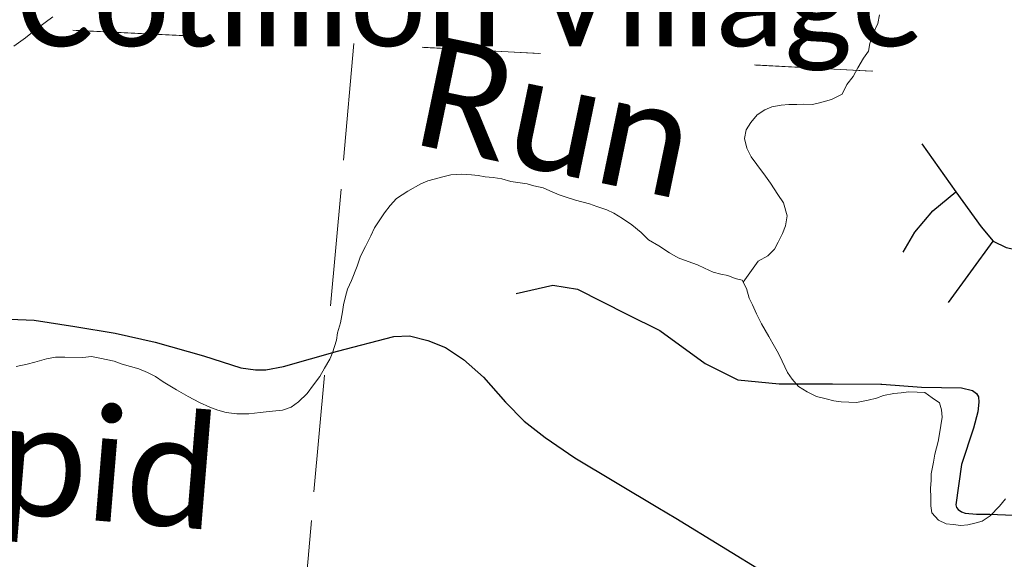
# Paper-space layout 'Layout1' of a CAD drawing. Extents: x 0 to 39.3, y 0 to 22.
# Tile 104 of 131: x 5.4 to 6.3, y 16 to 16.5. Entities that reach past the tile are written whole.
import ezdxf
from ezdxf.enums import TextEntityAlignment as Align

# ---------------------------------------------------------------- set-up
doc = ezdxf.new("R2010")
doc.units = 0
doc.header["$MEASUREMENT"] = 0
doc.linetypes.add('DGN Style 1', pattern=[0.184576, 0.000307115, -0.184269])
doc.layers.add('GM_X_Corporation', color=7, linetype='DGN Style 1', lineweight=13, transparency=0.75)
for name, color, linetype, lineweight in [('GM_X_County_Road', 3, 'Continuous', 30), ('GM_X_Minor_River', 5, 'Continuous', 0), ('GM_X_Minor_River_Text', 5, 'Continuous', 0), ('GM_X_Township_Road', 4, 'Continuous', 30), ('GM_X_Unincorporated_Text', 7, 'Continuous', 0)]:
    doc.layers.add(name, color=color, linetype=linetype, lineweight=lineweight)
doc.styles.add('Style-Calibri Light', font='calibril.ttf')
doc.styles.add('Style-Calibri Light IF', font='calibrili.ttf')

psp = doc.layouts.get("Layout1")

# ---------------------------------------------------------------- linework, layer by layer
at = {"layer": 'GM_X_Corporation', "flags": 128}
for points in [[(5.79888, 17.45608), (5.70917, 16.46077), (4.61483, 16.51272), (4.73767, 17.62429)], [(6.72714, 17.3517), (6.62666, 16.41197), (5.70917, 16.46077), (5.79888, 17.45608)], [(5.70917, 16.46077), (5.63578, 15.6382), (5.62942, 15.64138), (5.62529, 15.64262), (5.61966, 15.64503), (5.61181, 15.64939), (5.60246, 15.65454), (5.5991, 15.65651), (5.58233, 15.66791), (5.57041, 15.67615), (5.55735, 15.68443), (5.54168, 15.69428), (5.5282, 15.70066), (5.51548, 15.70742), (5.49825, 15.71579), (5.48782, 15.72286), (5.46619, 15.73702), (5.45054, 15.74763), (5.43894, 15.7536), (5.42657, 15.7592), (5.40489, 15.77109), (5.3814, 15.78682), (5.37244, 15.79234), (5.36233, 15.79713), (5.34958, 15.80236), (5.33532, 15.80801), (5.31618, 15.81568), (5.30341, 15.82015), (5.29136, 15.8231), (5.27781, 15.82683), (5.26577, 15.83016), (5.25452, 15.8346), (5.24213, 15.83944), (5.23165, 15.84462), (5.21515, 15.85147), (5.20051, 15.85713), (5.19187, 15.85999), (5.18096, 15.86328), (5.16928, 15.86622), (5.15382, 15.86886), (5.14517, 15.87173), (5.13316, 15.87619), (5.12677, 15.87823), (5.11434, 15.88119), (5.09922, 15.8827), (5.05343, 15.88456), (5.04777, 15.88584), (5.04105, 15.88979), (5.03016, 15.89384), (5.01928, 15.89789), (5.01627, 15.89873), (5.00348, 15.90282), (4.98727, 15.90587), (4.96651, 15.90902), (4.95895, 15.90959), (4.94497, 15.91106), (4.93103, 15.91443), (4.92014, 15.91848), (4.90885, 15.92141), (4.90358, 15.92305), (4.89342, 15.92557), (4.87875, 15.9301), (4.866, 15.93533), (4.85509, 15.93863), (4.84565, 15.93999), (4.83209, 15.94297), (4.8238, 15.94469), (4.81436, 15.94606), (4.79998, 15.94678), (4.78751, 15.94785), (4.76933, 15.94828), (4.75918, 15.95118), (4.74977, 15.95406), (4.74035, 15.95619), (4.7328, 15.95713), (4.72072, 15.95894), (4.71279, 15.96026), (4.70749, 15.96002), (4.69951, 15.95907), (4.6931, 15.96036), (4.68904, 15.96463), (4.68608, 15.96773), (4.68001, 15.96712), (4.6727, 15.96275), (4.66575, 15.95724), (4.65727, 15.95138), (4.65153, 15.94887), (4.63629, 15.94545), (4.62106, 15.94241), (4.60885, 15.93892), (4.59517, 15.93698), (4.58456, 15.93686), (4.57245, 15.93753), (4.56148, 15.93818), (4.61483, 16.51272)], [(6.62666, 16.41197), (6.51942, 15.39627), (5.7481, 15.53622), (5.73852, 15.54744), (5.73001, 15.55598), (5.71927, 15.56608), (5.71187, 15.57346), (5.70447, 15.58046), (5.69555, 15.58788), (5.6844, 15.59686), (5.67326, 15.60584), (5.66436, 15.61364), (5.65435, 15.6226), (5.6473, 15.62882), (5.63839, 15.63624), (5.63578, 15.6382), (5.70917, 16.46077)]]:
    psp.add_lwpolyline(points, close=True, dxfattribs=at)
at = {"layer": 'GM_X_County_Road', "ltscale": 0.002, "flags": 128}
for points in [[(5.84762, 16.2475), (5.87921, 16.25452), (5.90028, 16.25101), (5.94241, 16.22994), (5.9705, 16.21588), (6.00912, 16.18779), (6.0372, 16.17374), (6.07231, 16.17023), (6.11796, 16.17022), (6.15927, 16.17014)], [(5.34575, 16.22845), (5.43593, 16.22459), (5.47071, 16.21928), (5.5051, 16.21361), (5.53945, 16.20603), (5.58052, 16.19413), (5.61254, 16.18396), (5.62502, 16.18217), (5.63374, 16.18236), (5.64897, 16.18506), (5.69515, 16.19809), (5.74321, 16.2107), (5.7565, 16.21117), (5.77234, 16.20741), (5.78739, 16.20139), (5.80271, 16.19119), (5.81982, 16.17603), (5.8387, 16.15476), (5.85465, 16.13848), (5.87254, 16.12444), (5.89796, 16.1072), (5.96871, 16.06483)], [(6.15927, 16.17014), (6.16028, 16.17014), (6.19397, 16.16751), (6.22809, 16.16677), (6.23753, 16.16467), (6.24105, 16.16202), (6.24271, 16.15924), (6.24306, 16.15473), (6.24205, 16.14636), (6.23833, 16.13241), (6.22817, 16.10153), (6.22325, 16.06713), (6.22392, 16.06467), (6.22543, 16.06291), (6.22829, 16.06103), (6.23143, 16.05974), (6.2409, 16.05916), (6.25227, 16.05891), (6.27235, 16.0581)], [(5.96871, 16.06483), (5.98406, 16.05564), (6.06227, 16.00767), (6.12326, 15.96994), (6.14873, 15.95535), (6.15695, 15.94948), (6.1636, 15.94175), (6.19627, 15.8925), (6.25277, 15.80555), (6.29564, 15.73711)]]:
    psp.add_lwpolyline(points, dxfattribs=at)
at = {"layer": 'GM_X_Minor_River', "ltscale": 120, "flags": 128}
for points in [[(5.41861, 16.45876), (5.42867, 16.4658), (5.43603, 16.47175), (5.44533, 16.4788), (5.45191, 16.48363)], [(6.04166, 16.2572), (6.05452, 16.27518), (6.06262, 16.2796), (6.06845, 16.2852), (6.07162, 16.29123), (6.07519, 16.29876), (6.07798, 16.30518), (6.07929, 16.3139), (6.07605, 16.32498), (6.07121, 16.33191), (6.0649, 16.34152), (6.06081, 16.34768), (6.05335, 16.3577), (6.04851, 16.36424), (6.04482, 16.37153), (6.04269, 16.37993), (6.04435, 16.38713), (6.04828, 16.39352), (6.05374, 16.39988), (6.06032, 16.40433), (6.06609, 16.40689), (6.07414, 16.40826), (6.08064, 16.40891), (6.08751, 16.40878), (6.09324, 16.40906), (6.10088, 16.40892), (6.10701, 16.41033), (6.117, 16.4132), (6.12624, 16.41759), (6.13021, 16.42589), (6.13568, 16.43263), (6.13964, 16.44016), (6.14437, 16.44844), (6.14868, 16.45444), (6.14994, 16.46088), (6.15238, 16.46883), (6.15675, 16.47787), (6.15803, 16.48545)], [(5.43008, 16.18714), (5.4366, 16.18892), (5.44659, 16.19178), (5.45425, 16.19317), (5.46227, 16.19302), (5.47753, 16.19275), (5.48481, 16.19376), (5.49203, 16.19211), (5.50421, 16.18961), (5.51104, 16.18721), (5.52548, 16.18315), (5.53267, 16.17998), (5.53948, 16.17644), (5.54628, 16.17213), (5.5576, 16.16509), (5.56743, 16.15959), (5.57727, 16.15447), (5.58598, 16.15052), (5.5928, 16.14773), (5.60002, 16.1457), (5.60917, 16.14478), (5.61948, 16.1446), (5.62905, 16.14594), (5.6367, 16.14657), (5.64818, 16.14788), (5.65548, 16.15041), (5.66167, 16.15486), (5.66906, 16.16195), (5.67454, 16.16946), (5.68002, 16.17658), (5.68396, 16.18374), (5.68868, 16.19125), (5.6907, 16.19692), (5.69433, 16.2075), (5.69521, 16.21394), (5.69765, 16.22226), (5.69935, 16.23174), (5.70023, 16.2378), (5.70188, 16.245), (5.70352, 16.25105), (5.7071, 16.25859), (5.7119, 16.27067), (5.71473, 16.27936), (5.71908, 16.28765), (5.72345, 16.29669), (5.72663, 16.30347), (5.73056, 16.30949), (5.73526, 16.31624), (5.73996, 16.32262), (5.74542, 16.32861), (5.75508, 16.3349), (5.76627, 16.34116), (5.77242, 16.34371), (5.78623, 16.34726), (5.79199, 16.34868), (5.80116, 16.34928), (5.80956, 16.34875), (5.81528, 16.34827), (5.82136, 16.34702), (5.82823, 16.34651), (5.83546, 16.34524), (5.84306, 16.34321), (5.85715, 16.34105), (5.86285, 16.33943), (5.87084, 16.33777), (5.87651, 16.33501), (5.88448, 16.33182), (5.89055, 16.32981), (5.89852, 16.32701), (5.9103, 16.32414), (5.91675, 16.32174), (5.9251, 16.31893), (5.93116, 16.31616), (5.93871, 16.31147), (5.94663, 16.30601), (5.95453, 16.2994), (5.96091, 16.2932), (5.9696, 16.28811), (5.97866, 16.28224), (5.98622, 16.27793), (5.99456, 16.27474), (6.00253, 16.27193), (6.00859, 16.26916), (6.01616, 16.26561), (6.02262, 16.26397), (6.02871, 16.26272), (6.03478, 16.26033), (6.04085, 16.2587), (6.04455, 16.25179), (6.04669, 16.24339), (6.04964, 16.23764), (6.05293, 16.22998), (6.05736, 16.22154), (6.06366, 16.21078), (6.06847, 16.20233), (6.07179, 16.19619), (6.07511, 16.18967), (6.07952, 16.18008), (6.08361, 16.17431), (6.08885, 16.16813), (6.0964, 16.16344)], [(5.4205, 16.18503), (5.43008, 16.18714)], [(6.0964, 16.16344), (6.10435, 16.1595), (6.11271, 16.15744), (6.11917, 16.15581), (6.12527, 16.15494), (6.13862, 16.15432), (6.14859, 16.15642), (6.1555, 16.1582), (6.16164, 16.16037), (6.17046, 16.16211), (6.17658, 16.16276), (6.18308, 16.16341), (6.19034, 16.16328), (6.19682, 16.16278), (6.20324, 16.15849), (6.20927, 16.1542), (6.21106, 16.14808), (6.21172, 16.14199), (6.20954, 16.12758), (6.20828, 16.12115), (6.20541, 16.11017), (6.20414, 16.10335), (6.20243, 16.0935), (6.20233, 16.0878), (6.20183, 16.08135), (6.20206, 16.07298), (6.20193, 16.06614), (6.20296, 16.06004), (6.20858, 16.05386), (6.21502, 16.0507), (6.22112, 16.05021), (6.22759, 16.04933), (6.23371, 16.04998), (6.23947, 16.0514), (6.24599, 16.05318), (6.25257, 16.05763), (6.26074, 16.06585), (6.26582, 16.07222)]]:
    psp.add_lwpolyline(points, dxfattribs=at)
at = {"layer": 'GM_X_Township_Road', "ltscale": 0.002}
psp.add_line((6.21718, 16.23983), (6.25534, 16.29221), dxfattribs=at)
at = {"layer": 'GM_X_Township_Road', "ltscale": 0.002, "flags": 128}
for points in [[(6.1944, 16.37513), (6.2234, 16.33412), (6.24502, 16.30449), (6.25534, 16.29221), (6.26637, 16.2867), (6.27811, 16.28403), (6.31512, 16.2746)], [(6.1783, 16.28277), (6.18835, 16.29995), (6.20374, 16.31792), (6.2234, 16.33412)]]:
    psp.add_lwpolyline(points, dxfattribs=at)

# ---------------------------------------------------------------- texts
at = {"layer": 'GM_X_Minor_River_Text', "style": 'Style-Calibri Light IF'}
for s, height, rotation, p in [('Run', 0.094696, 348.23631, (5.87186, 16.35187)), ('Rapid', 0.094695, 355.28755, (5.41963, 16.05927))]:
    psp.add_text(s, height=height, rotation=rotation, dxfattribs=at).set_placement(p, align=Align.CENTER)
at = {"layer": 'GM_X_Unincorporated_Text', "style": 'Style-Calibri Light'}
psp.add_text('Cotillion Village', height=0.0789773, rotation=0.00001, dxfattribs=at).set_placement((5.42101, 16.4585))

doc.saveas('drawing.dxf')
